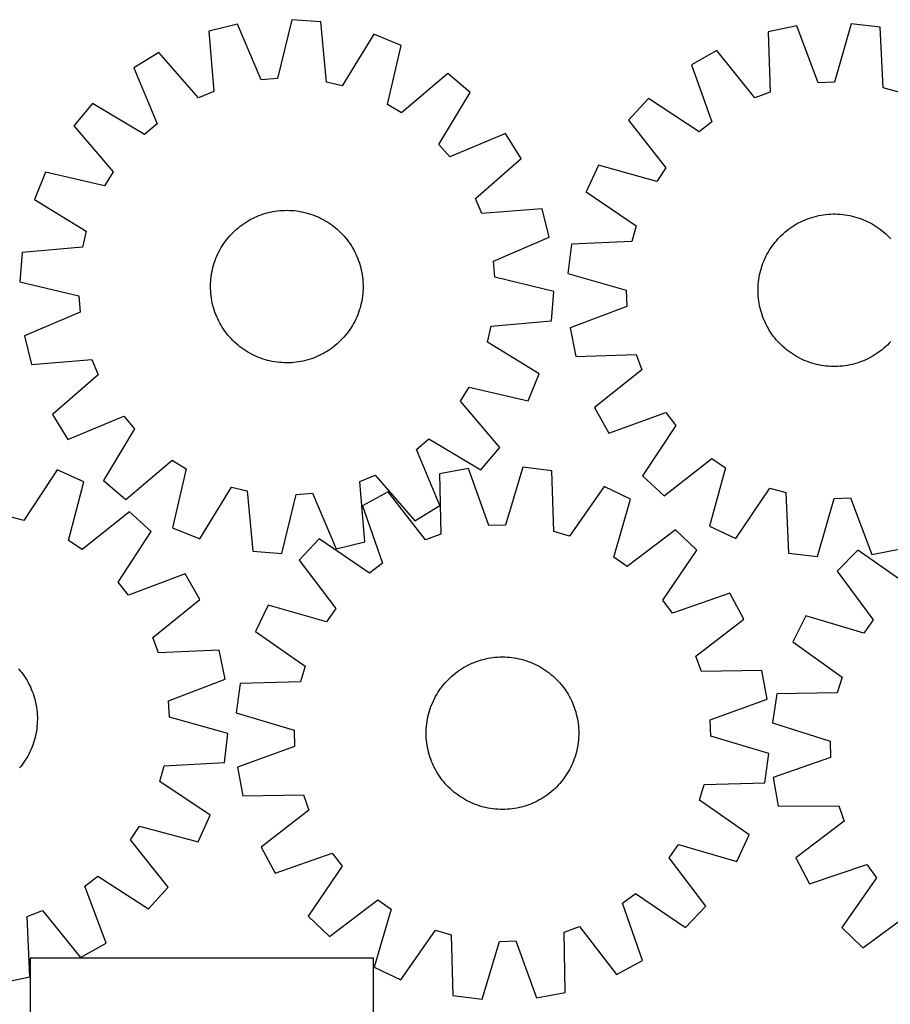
# Model space of a CAD drawing. Header units: millimetres. Extents: x 7 to 1493, y 7 to 2993.
# Tile 11 of 16: x 357 to 814, y 2477 to 2993. Entities that reach past the tile are written whole.
import ezdxf

# ---------------------------------------------------------------- set-up
doc = ezdxf.new("R2010")
doc.units = ezdxf.units.MM
doc.layers.add('CUT', color=7, linetype='CONTINUOUS', true_color=0x000000)

msp = doc.modelspace()

# ---------------------------------------------------------------- linework, layer by layer
at = {"layer": 'CUT'}
for p, q in [((471.572188, 2991.095754), (456.630442, 2987.424954)), ((484.044136, 2961.88231), (471.572188, 2991.095754)), ((500.010832, 2993.485178), (492.588374, 2962.6002)), ((515.355617, 2992.359063), (500.010832, 2993.485178)), ((518.189693, 2960.721383), (515.355617, 2992.359063)), ((793.3722, 2991.3063), (784.573967, 2960.784736)), ((808.651153, 2989.494079), (793.3722, 2991.3063)), ((456.630442, 2987.424954), (459.115248, 2955.757929)), ((543.140747, 2985.843516), (526.537587, 2958.763822)), ((557.386516, 2980.030717), (543.140747, 2985.843516)), ((764.855078, 2990.192933), (749.763924, 2987.195002)), ((749.763924, 2987.195002), (750.827989, 2955.448466)), ((776.006151, 2960.450231), (764.855078, 2990.192933)), ((810.065453, 2957.761217), (808.651153, 2989.494079)), ((550.305302, 2949.065718), (557.386516, 2980.030717)), ((430.322057, 2976.364452), (417.245952, 2968.256061)), ((451.211035, 2952.43486), (430.322057, 2976.364452)), ((722.986578, 2977.323852), (709.560449, 2969.809226)), ((742.782879, 2952.482732), (722.986578, 2977.323852)), ((709.560449, 2969.809226), (720.382654, 2939.945291)), ((417.245952, 2968.256061), (429.394791, 2938.906777)), ((581.79833, 2965.247987), (557.639701, 2944.624326)), ((593.550608, 2955.317502), (581.79833, 2965.247987)), ((492.588374, 2962.6002), (484.044136, 2961.88231)), ((526.537587, 2958.763822), (518.189693, 2960.721383)), ((784.573967, 2960.784736), (776.006151, 2960.450231)), ((459.115248, 2955.757929), (451.211035, 2952.43486)), ((577.247262, 2928.056253), (593.550608, 2955.317502)), ((750.827989, 2955.448466), (742.782879, 2952.482732)), ((818.317298, 2955.43175), (810.065453, 2957.761217)), ((395.643074, 2949.60716), (385.712589, 2937.854883)), ((422.904323, 2933.303815), (395.643074, 2949.60716)), ((557.639701, 2944.624326), (550.305302, 2949.065718)), ((687.144033, 2952.14655), (676.697172, 2940.850814)), ((713.647762, 2934.638635), (687.144033, 2952.14655)), ((429.394791, 2938.906777), (422.904323, 2933.303815)), ((676.697172, 2940.850814), (696.218165, 2915.792769)), ((720.382654, 2939.945291), (713.647762, 2934.638635)), ((385.712589, 2937.854883), (406.33625, 2913.696253)), ((612.199508, 2933.714624), (582.850225, 2921.565785)), ((620.3079, 2920.638519), (612.199508, 2933.714624)), ((582.850225, 2921.565785), (577.247262, 2928.056253)), ((596.378308, 2899.749541), (620.3079, 2920.638519)), ((370.929859, 2913.443068), (365.11706, 2899.1973)), ((401.894858, 2906.361855), (370.929859, 2913.443068)), ((406.33625, 2913.696253), (401.894858, 2906.361855)), ((660.835961, 2917.125558), (654.390981, 2903.154417)), ((691.452749, 2908.664643), (660.835961, 2917.125558)), ((696.218165, 2915.792769), (691.452749, 2908.664643)), ((654.390981, 2903.154417), (680.699909, 2885.355118)), ((365.11706, 2899.1973), (392.196754, 2882.594139)), ((599.701376, 2891.845328), (596.378308, 2899.749541)), ((486.391136, 2891.948869), (487.604033, 2892.277331)), ((487.604033, 2892.277331), (488.826648, 2892.567534)), ((488.826648, 2892.567534), (490.057776, 2892.81919)), ((490.057776, 2892.81919), (491.296202, 2893.032051)), ((491.296202, 2893.032051), (492.540702, 2893.205907)), ((492.540702, 2893.205907), (493.790049, 2893.340587)), ((493.790049, 2893.340587), (495.04301, 2893.435957)), ((495.04301, 2893.435957), (496.298348, 2893.491924)), ((496.298348, 2893.491924), (497.554825, 2893.508432)), ((497.554825, 2893.508432), (498.811201, 2893.485465)), ((498.811201, 2893.485465), (500.066235, 2893.423046)), ((500.066235, 2893.423046), (501.318689, 2893.321236)), ((501.318689, 2893.321236), (502.567327, 2893.180135)), ((502.567327, 2893.180135), (503.810917, 2892.999884)), ((503.810917, 2892.999884), (505.048232, 2892.780659)), ((505.048232, 2892.780659), (506.27805, 2892.522678)), ((506.27805, 2892.522678), (507.499158, 2892.226194)), ((507.499158, 2892.226194), (508.71035, 2891.891501)), ((631.368401, 2894.330134), (599.701376, 2891.845328)), ((635.039201, 2879.388388), (631.368401, 2894.330134)), ((475.053786, 2886.649468), (476.105819, 2887.33666)), ((476.105819, 2887.33666), (477.178918, 2887.990468)), ((477.178918, 2887.990468), (478.272025, 2888.610247)), ((478.272025, 2888.610247), (479.384059, 2889.195384)), ((479.384059, 2889.195384), (480.513925, 2889.745303)), ((480.513925, 2889.745303), (481.660506, 2890.25946)), ((481.660506, 2890.25946), (482.822672, 2890.737349)), ((482.822672, 2890.737349), (483.999275, 2891.178498)), ((483.999275, 2891.178498), (485.189154, 2891.58247)), ((485.189154, 2891.58247), (486.391136, 2891.948869)), ((508.71035, 2891.891501), (509.910432, 2891.518928)), ((509.910432, 2891.518928), (511.098219, 2891.108844)), ((511.098219, 2891.108844), (512.272539, 2890.661653)), ((512.272539, 2890.661653), (513.432233, 2890.177796)), ((513.432233, 2890.177796), (514.576156, 2889.657751)), ((514.576156, 2889.657751), (515.703179, 2889.102031)), ((515.703179, 2889.102031), (516.812191, 2888.511185)), ((516.812191, 2888.511185), (517.902097, 2887.885795)), ((517.902097, 2887.885795), (518.971821, 2887.226479)), ((518.971821, 2887.226479), (520.020308, 2886.533888)), ((764.737179, 2886.334908), (765.838483, 2886.94)), ((765.838483, 2886.94), (766.95825, 2887.5102)), ((766.95825, 2887.5102), (768.095375, 2888.044947)), ((768.095375, 2888.044947), (769.248736, 2888.543711)), ((769.248736, 2888.543711), (770.417194, 2889.006002)), ((770.417194, 2889.006002), (771.599597, 2889.431362)), ((771.599597, 2889.431362), (772.794776, 2889.819372)), ((772.794776, 2889.819372), (774.001554, 2890.169649)), ((774.001554, 2890.169649), (775.218739, 2890.481848)), ((775.218739, 2890.481848), (776.44513, 2890.75566)), ((776.44513, 2890.75566), (777.679516, 2890.990815)), ((777.679516, 2890.990815), (778.920679, 2891.187081)), ((778.920679, 2891.187081), (780.167395, 2891.344264)), ((780.167395, 2891.344264), (781.418433, 2891.462209)), ((781.418433, 2891.462209), (782.672558, 2891.5408)), ((782.672558, 2891.5408), (783.928533, 2891.579959)), ((783.928533, 2891.579959), (785.185118, 2891.579648)), ((785.185118, 2891.579648), (786.441074, 2891.539867)), ((786.441074, 2891.539867), (787.69516, 2891.460654)), ((787.69516, 2891.460654), (788.94614, 2891.342089)), ((788.94614, 2891.342089), (790.192777, 2891.184289)), ((790.192777, 2891.184289), (791.433843, 2890.987408)), ((791.433843, 2890.987408), (792.668113, 2890.751642)), ((792.668113, 2890.751642), (793.894368, 2890.477222)), ((793.894368, 2890.477222), (795.111398, 2890.164421)), ((795.111398, 2890.164421), (796.318002, 2889.813546)), ((796.318002, 2889.813546), (797.512989, 2889.424943)), ((797.512989, 2889.424943), (798.695181, 2888.998997)), ((798.695181, 2888.998997), (799.86341, 2888.536128)), ((799.86341, 2888.536128), (801.016523, 2888.036792)), ((801.016523, 2888.036792), (802.153383, 2887.501483)), ((802.153383, 2887.501483), (803.272867, 2886.930728)), ((803.272867, 2886.930728), (804.373872, 2886.32509)), ((392.196754, 2882.594139), (390.239193, 2874.246246)), ((468.363744, 2880.965306), (469.240534, 2881.865442)), ((469.240534, 2881.865442), (470.145166, 2882.737594)), ((470.145166, 2882.737594), (471.076746, 2883.5809)), ((471.076746, 2883.5809), (472.034356, 2884.394528)), ((472.034356, 2884.394528), (473.017049, 2885.177676)), ((473.017049, 2885.177676), (474.023857, 2885.92957)), ((474.023857, 2885.92957), (475.053786, 2886.649468)), ((520.020308, 2886.533888), (521.046522, 2885.808705)), ((521.046522, 2885.808705), (522.049452, 2885.051645)), ((522.049452, 2885.051645), (523.028106, 2884.263456)), ((523.028106, 2884.263456), (523.981521, 2883.444916)), ((523.981521, 2883.444916), (524.908753, 2882.596832)), ((524.908753, 2882.596832), (525.80889, 2881.720042)), ((680.699909, 2885.355118), (678.370442, 2877.103273)), ((757.633748, 2881.17665), (758.576532, 2882.007412)), ((758.576532, 2882.007412), (759.544946, 2882.808149)), ((759.544946, 2882.808149), (760.538034, 2883.578074)), ((760.538034, 2883.578074), (761.554816, 2884.316424)), ((761.554816, 2884.316424), (762.594288, 2885.022472)), ((762.594288, 2885.022472), (763.655425, 2885.695522)), ((763.655425, 2885.695522), (764.737179, 2886.334908)), ((804.373872, 2886.32509), (805.455309, 2885.685168)), ((805.455309, 2885.685168), (806.516112, 2885.011593)), ((806.516112, 2885.011593), (807.555235, 2884.30503)), ((807.555235, 2884.30503), (808.571651, 2883.566176)), ((808.571651, 2883.566176), (809.564357, 2882.79576)), ((809.564357, 2882.79576), (810.532374, 2881.994543)), ((810.532374, 2881.994543), (811.474747, 2881.163314)), ((464.426688, 2876.07686), (465.151871, 2877.103075)), ((465.151871, 2877.103075), (465.908931, 2878.106004)), ((465.908931, 2878.106004), (466.69712, 2879.084659)), ((466.69712, 2879.084659), (467.51566, 2880.038073)), ((467.51566, 2880.038073), (468.363744, 2880.965306)), ((525.80889, 2881.720042), (526.681041, 2880.81541)), ((526.681041, 2880.81541), (527.524347, 2879.88383)), ((527.524347, 2879.88383), (528.337975, 2878.92622)), ((528.337975, 2878.92622), (529.121123, 2877.943527)), ((529.121123, 2877.943527), (529.873017, 2876.936719)), ((529.873017, 2876.936719), (530.592915, 2875.90679)), ((605.825758, 2866.91644), (635.039201, 2879.388388)), ((678.370442, 2877.103273), (646.63758, 2875.688973)), ((752.565483, 2875.609471), (753.335899, 2876.602177)), ((753.335899, 2876.602177), (754.137116, 2877.570194)), ((754.137116, 2877.570194), (754.968344, 2878.512567)), ((754.968344, 2878.512567), (755.828763, 2879.428365)), ((755.828763, 2879.428365), (756.717523, 2880.316685)), ((756.717523, 2880.316685), (757.633748, 2881.17665)), ((811.474747, 2881.163314), (812.390545, 2880.302896)), ((812.390545, 2880.302896), (813.278865, 2879.414136)), ((813.278865, 2879.414136), (814.13883, 2878.497911)), ((390.239193, 2874.246246), (358.601513, 2871.412169)), ((461.302825, 2870.632708), (461.858545, 2871.759732)), ((461.858545, 2871.759732), (462.449391, 2872.868744)), ((462.449391, 2872.868744), (463.074781, 2873.95865)), ((463.074781, 2873.95865), (463.734097, 2875.028374)), ((463.734097, 2875.028374), (464.426688, 2876.07686)), ((530.592915, 2875.90679), (531.280107, 2874.854757)), ((531.280107, 2874.854757), (531.933915, 2873.781658)), ((531.933915, 2873.781658), (532.553694, 2872.688551)), ((532.553694, 2872.688551), (533.138831, 2871.576517)), ((533.138831, 2871.576517), (533.68875, 2870.446651)), ((646.63758, 2875.688973), (644.825359, 2860.41002)), ((749.806569, 2871.411692), (750.446491, 2872.493129)), ((750.446491, 2872.493129), (751.120065, 2873.553932)), ((751.120065, 2873.553932), (751.826629, 2874.593055)), ((751.826629, 2874.593055), (752.565483, 2875.609471)), ((358.601513, 2871.412169), (357.475398, 2856.067385)), ((459.441648, 2865.966985), (459.851732, 2867.154772)), ((459.851732, 2867.154772), (460.298923, 2868.329091)), ((460.298923, 2868.329091), (460.78278, 2869.488785)), ((460.78278, 2869.488785), (461.302825, 2870.632708)), ((533.68875, 2870.446651), (534.202908, 2869.30007)), ((534.202908, 2869.30007), (534.680796, 2868.137904)), ((534.680796, 2868.137904), (535.121945, 2866.961301)), ((535.121945, 2866.961301), (535.525918, 2865.771422)), ((606.543648, 2858.372202), (605.825758, 2866.91644)), ((747.132661, 2865.733001), (747.595531, 2866.90123)), ((747.595531, 2866.90123), (748.094867, 2868.054343)), ((748.094867, 2868.054343), (748.630176, 2869.191203)), ((748.630176, 2869.191203), (749.200931, 2870.310687)), ((749.200931, 2870.310687), (749.806569, 2871.411692)), ((457.960692, 2859.86747), (458.179917, 2861.104785)), ((458.179917, 2861.104785), (458.437898, 2862.334603)), ((458.437898, 2862.334603), (458.734382, 2863.55571)), ((458.734382, 2863.55571), (459.069075, 2864.766903)), ((459.069075, 2864.766903), (459.441648, 2865.966985)), ((535.525918, 2865.771422), (535.892316, 2864.56944)), ((535.892316, 2864.56944), (536.220779, 2863.356543)), ((536.220779, 2863.356543), (536.510981, 2862.133927)), ((536.510981, 2862.133927), (536.762637, 2860.9028)), ((745.654437, 2860.932188), (745.967238, 2862.149218)), ((745.967238, 2862.149218), (746.318113, 2863.355822)), ((746.318113, 2863.355822), (746.706715, 2864.550809)), ((746.706715, 2864.550809), (747.132661, 2865.733001)), ((357.475398, 2856.067385), (388.360376, 2848.644927)), ((457.475111, 2854.867753), (457.53753, 2856.122788)), ((457.53753, 2856.122788), (457.63934, 2857.375242)), ((457.63934, 2857.375242), (457.780441, 2858.62388)), ((457.780441, 2858.62388), (457.960692, 2859.86747)), ((536.762637, 2860.9028), (536.975498, 2859.664374)), ((536.975498, 2859.664374), (537.149355, 2858.419874)), ((537.149355, 2858.419874), (537.284034, 2857.170527)), ((537.284034, 2857.170527), (537.379405, 2855.917566)), ((637.428626, 2850.949744), (606.543648, 2858.372202)), ((644.825359, 2860.41002), (675.346923, 2851.611787)), ((744.671005, 2854.73298), (744.78957, 2855.98396)), ((744.78957, 2855.98396), (744.94737, 2857.230597)), ((744.94737, 2857.230597), (745.144251, 2858.471663)), ((745.144251, 2858.471663), (745.380017, 2859.705933)), ((745.380017, 2859.705933), (745.654437, 2860.932188)), ((457.452144, 2853.611378), (457.475111, 2854.867753)), ((457.468652, 2852.354901), (457.452144, 2853.611378)), ((457.524619, 2851.099563), (457.468652, 2852.354901)), ((457.619989, 2849.846602), (457.524619, 2851.099563)), ((537.366493, 2850.894341), (537.264683, 2849.641887)), ((537.428913, 2852.149375), (537.366493, 2850.894341)), ((537.379405, 2855.917566), (537.435371, 2854.662228)), ((537.45188, 2853.405751), (537.428913, 2852.149375)), ((537.435371, 2854.662228), (537.45188, 2853.405751)), ((636.30251, 2835.604959), (637.428626, 2850.949744)), ((675.346923, 2851.611787), (675.681428, 2843.043971)), ((744.5517, 2850.966353), (744.552011, 2852.222939)), ((744.590859, 2849.710378), (744.5517, 2850.966353)), ((744.552011, 2852.222939), (744.591792, 2853.478894)), ((744.591792, 2853.478894), (744.671005, 2854.73298)), ((388.360376, 2848.644927), (389.078265, 2840.100688)), ((457.754669, 2848.597254), (457.619989, 2849.846602)), ((457.928525, 2847.352754), (457.754669, 2848.597254)), ((458.141386, 2846.114329), (457.928525, 2847.352754)), ((458.393042, 2844.883201), (458.141386, 2846.114329)), ((536.724107, 2845.912344), (536.466125, 2844.682526)), ((536.943331, 2847.149658), (536.724107, 2845.912344)), ((537.123583, 2848.393249), (536.943331, 2847.149658)), ((537.264683, 2849.641887), (537.123583, 2848.393249)), ((744.66945, 2848.456253), (744.590859, 2849.710378)), ((744.787395, 2847.205215), (744.66945, 2848.456253)), ((744.944578, 2845.958499), (744.787395, 2847.205215)), ((745.140844, 2844.717336), (744.944578, 2845.958499)), ((458.683244, 2843.660585), (458.393042, 2844.883201)), ((459.011707, 2842.447688), (458.683244, 2843.660585)), ((459.378105, 2841.245707), (459.011707, 2842.447688)), ((459.782078, 2840.055828), (459.378105, 2841.245707)), ((535.462375, 2841.050144), (535.052291, 2839.862357)), ((535.834948, 2842.250226), (535.462375, 2841.050144)), ((536.169641, 2843.461418), (535.834948, 2842.250226)), ((536.466125, 2844.682526), (536.169641, 2843.461418)), ((675.681428, 2843.043971), (645.938726, 2831.892898)), ((745.375999, 2843.48295), (745.140844, 2844.717336)), ((745.649811, 2842.256559), (745.375999, 2843.48295)), ((745.96201, 2841.039374), (745.649811, 2842.256559)), ((746.312287, 2839.832596), (745.96201, 2841.039374)), ((389.078265, 2840.100688), (359.864822, 2827.628741)), ((460.223227, 2838.879225), (459.782078, 2840.055828)), ((460.701116, 2837.717059), (460.223227, 2838.879225)), ((461.215273, 2836.570477), (460.701116, 2837.717059)), ((461.765192, 2835.440612), (461.215273, 2836.570477)), ((462.350329, 2834.328577), (461.765192, 2835.440612)), ((533.601198, 2836.38442), (533.045478, 2835.257397)), ((534.121243, 2837.528343), (533.601198, 2836.38442)), ((534.6051, 2838.688037), (534.121243, 2837.528343)), ((535.052291, 2839.862357), (534.6051, 2838.688037)), ((604.664831, 2832.770883), (636.30251, 2835.604959)), ((746.700297, 2838.637417), (746.312287, 2839.832596)), ((747.125657, 2837.455014), (746.700297, 2838.637417)), ((747.587948, 2836.286556), (747.125657, 2837.455014)), ((748.086712, 2835.133195), (747.587948, 2836.286556)), ((462.970108, 2833.235471), (462.350329, 2834.328577)), ((463.623916, 2832.162372), (462.970108, 2833.235471)), ((464.311108, 2831.110339), (463.623916, 2832.162372)), ((465.031006, 2830.08041), (464.311108, 2831.110339)), ((530.477335, 2830.940268), (529.752152, 2829.914054)), ((531.169927, 2831.988755), (530.477335, 2830.940268)), ((531.829243, 2833.058479), (531.169927, 2831.988755)), ((532.454632, 2834.148385), (531.829243, 2833.058479)), ((533.045478, 2835.257397), (532.454632, 2834.148385)), ((602.70727, 2824.422989), (604.664831, 2832.770883)), ((645.938726, 2831.892898), (648.936657, 2816.801744)), ((748.621459, 2833.996071), (748.086712, 2835.133195)), ((749.191659, 2832.876303), (748.621459, 2833.996071)), ((749.796751, 2831.774999), (749.191659, 2832.876303)), ((750.436137, 2830.693245), (749.796751, 2831.774999)), ((751.109186, 2829.632108), (750.436137, 2830.693245)), ((359.864822, 2827.628741), (363.535622, 2812.686995)), ((465.7829, 2829.073602), (465.031006, 2830.08041)), ((466.566048, 2828.090908), (465.7829, 2829.073602)), ((467.379676, 2827.133299), (466.566048, 2828.090908)), ((468.222982, 2826.201718), (467.379676, 2827.133299)), ((469.095134, 2825.297087), (468.222982, 2826.201718)), ((469.99527, 2824.420296), (469.095134, 2825.297087)), ((525.663489, 2825.151686), (524.758857, 2824.279535)), ((526.54028, 2826.051823), (525.663489, 2825.151686)), ((527.388363, 2826.979055), (526.54028, 2826.051823)), ((528.206904, 2827.93247), (527.388363, 2826.979055)), ((528.995092, 2828.911124), (528.206904, 2827.93247)), ((529.752152, 2829.914054), (528.995092, 2828.911124)), ((751.815235, 2828.592636), (751.109186, 2829.632108)), ((752.553585, 2827.575854), (751.815235, 2828.592636)), ((753.323509, 2826.582766), (752.553585, 2827.575854)), ((754.124247, 2825.614352), (753.323509, 2826.582766)), ((754.955009, 2824.671568), (754.124247, 2825.614352)), ((470.922503, 2823.572213), (469.99527, 2824.420296)), ((471.875917, 2822.753672), (470.922503, 2823.572213)), ((472.854572, 2821.965483), (471.875917, 2822.753672)), ((473.857501, 2821.208424), (472.854572, 2821.965483)), ((474.883716, 2820.48324), (473.857501, 2821.208424)), ((475.932202, 2819.790649), (474.883716, 2820.48324)), ((477.001926, 2819.131333), (475.932202, 2819.790649)), ((519.850237, 2820.367661), (518.798204, 2819.680468)), ((520.880166, 2821.087559), (519.850237, 2820.367661)), ((521.886974, 2821.839453), (520.880166, 2821.087559)), ((522.869668, 2822.6226), (521.886974, 2821.839453)), ((523.827277, 2823.436229), (522.869668, 2822.6226)), ((524.758857, 2824.279535), (523.827277, 2823.436229)), ((629.786963, 2807.819829), (602.70727, 2824.422989)), ((755.814974, 2823.755343), (754.955009, 2824.671568)), ((756.703293, 2822.866583), (755.814974, 2823.755343)), ((757.619092, 2822.006165), (756.703293, 2822.866583)), ((758.561464, 2821.174936), (757.619092, 2822.006165)), ((759.529482, 2820.373719), (758.561464, 2821.174936)), ((760.522188, 2819.603303), (759.529482, 2820.373719)), ((809.548893, 2820.361329), (808.555805, 2819.591405)), ((810.517307, 2821.162067), (809.548893, 2820.361329)), ((811.460091, 2821.992829), (810.517307, 2821.162067)), ((812.376316, 2822.852794), (811.460091, 2821.992829)), ((813.265076, 2823.741114), (812.376316, 2822.852794)), ((814.125494, 2824.656912), (813.265076, 2823.741114)), ((363.535622, 2812.686995), (395.202647, 2815.171801)), ((395.202647, 2815.171801), (398.525716, 2807.267587)), ((478.091832, 2818.505944), (477.001926, 2819.131333)), ((479.200844, 2817.915097), (478.091832, 2818.505944)), ((480.327868, 2817.359378), (479.200844, 2817.915097)), ((481.471791, 2816.839333), (480.327868, 2817.359378)), ((482.631484, 2816.355476), (481.471791, 2816.839333)), ((483.805804, 2815.908285), (482.631484, 2816.355476)), ((484.993591, 2815.4982), (483.805804, 2815.908285)), ((486.193673, 2815.125628), (484.993591, 2815.4982)), ((487.404865, 2814.790935), (486.193673, 2815.125628)), ((488.625973, 2814.494451), (487.404865, 2814.790935)), ((507.299991, 2814.739797), (506.077375, 2814.449595)), ((508.512888, 2815.06826), (507.299991, 2814.739797)), ((509.714869, 2815.434658), (508.512888, 2815.06826)), ((510.904748, 2815.838631), (509.714869, 2815.434658)), ((512.081351, 2816.279779), (510.904748, 2815.838631)), ((513.243517, 2816.757668), (512.081351, 2816.279779)), ((514.390098, 2817.271826), (513.243517, 2816.757668)), ((515.519964, 2817.821745), (514.390098, 2817.271826)), ((516.631999, 2818.406882), (515.519964, 2817.821745)), ((517.725105, 2819.02666), (516.631999, 2818.406882)), ((518.798204, 2819.680468), (517.725105, 2819.02666)), ((648.936657, 2816.801744), (680.683193, 2817.865809)), ((680.683193, 2817.865809), (683.648927, 2809.820699)), ((761.538604, 2818.864449), (760.522188, 2819.603303)), ((762.577727, 2818.157886), (761.538604, 2818.864449)), ((763.63853, 2817.484311), (762.577727, 2818.157886)), ((764.719967, 2816.844389), (763.63853, 2817.484311)), ((765.820971, 2816.238751), (764.719967, 2816.844389)), ((766.940456, 2815.667996), (765.820971, 2816.238751)), ((768.077316, 2815.132687), (766.940456, 2815.667996)), ((769.230429, 2814.633351), (768.077316, 2815.132687)), ((770.398658, 2814.170481), (769.230429, 2814.633351)), ((799.845103, 2814.625768), (798.676645, 2814.163477)), ((800.998463, 2815.124532), (799.845103, 2814.625768)), ((802.135588, 2815.659279), (800.998463, 2815.124532)), ((803.255355, 2816.229479), (802.135588, 2815.659279)), ((804.356659, 2816.834571), (803.255355, 2816.229479)), ((805.438414, 2817.473957), (804.356659, 2816.834571)), ((806.499551, 2818.147007), (805.438414, 2817.473957)), ((807.539023, 2818.853055), (806.499551, 2818.147007)), ((808.555805, 2819.591405), (807.539023, 2818.853055)), ((489.855791, 2814.236469), (488.625973, 2814.494451)), ((491.093106, 2814.017245), (489.855791, 2814.236469)), ((492.336696, 2813.836993), (491.093106, 2814.017245)), ((493.585334, 2813.695893), (492.336696, 2813.836993)), ((494.837788, 2813.594083), (493.585334, 2813.695893)), ((496.092822, 2813.531663), (494.837788, 2813.594083)), ((497.349198, 2813.508696), (496.092822, 2813.531663)), ((498.605675, 2813.525204), (497.349198, 2813.508696)), ((499.861013, 2813.581171), (498.605675, 2813.525204)), ((501.113974, 2813.676542), (499.861013, 2813.581171)), ((502.363321, 2813.811221), (501.113974, 2813.676542)), ((503.607822, 2813.985078), (502.363321, 2813.811221)), ((504.846247, 2814.197939), (503.607822, 2813.985078)), ((506.077375, 2814.449595), (504.846247, 2814.197939)), ((683.648927, 2809.820699), (658.807807, 2790.024398)), ((771.58085, 2813.744536), (770.398658, 2814.170481)), ((772.775837, 2813.355933), (771.58085, 2813.744536)), ((773.982441, 2813.005058), (772.775837, 2813.355933)), ((775.199471, 2812.692257), (773.982441, 2813.005058)), ((776.425726, 2812.417837), (775.199471, 2812.692257)), ((777.659996, 2812.182071), (776.425726, 2812.417837)), ((778.901062, 2811.98519), (777.659996, 2812.182071)), ((780.147699, 2811.82739), (778.901062, 2811.98519)), ((781.398679, 2811.708825), (780.147699, 2811.82739)), ((782.652765, 2811.629612), (781.398679, 2811.708825)), ((783.90872, 2811.589831), (782.652765, 2811.629612)), ((785.165306, 2811.58952), (783.90872, 2811.589831)), ((786.421281, 2811.628679), (785.165306, 2811.58952)), ((787.675406, 2811.70727), (786.421281, 2811.628679)), ((788.926444, 2811.825215), (787.675406, 2811.70727)), ((790.17316, 2811.982398), (788.926444, 2811.825215)), ((791.414323, 2812.178664), (790.17316, 2811.982398)), ((792.648709, 2812.413819), (791.414323, 2812.178664)), ((793.8751, 2812.687631), (792.648709, 2812.413819)), ((795.092285, 2812.99983), (793.8751, 2812.687631)), ((796.299062, 2813.350107), (795.092285, 2812.99983)), ((797.494242, 2813.738117), (796.299062, 2813.350107)), ((798.676645, 2814.163477), (797.494242, 2813.738117)), ((398.525716, 2807.267587), (374.596124, 2786.37861)), ((623.974165, 2793.57406), (629.786963, 2807.819829)), ((588.567774, 2793.320875), (593.009166, 2800.655274)), ((593.009166, 2800.655274), (623.974165, 2793.57406)), ((609.191434, 2769.162246), (588.567774, 2793.320875)), ((658.807807, 2790.024398), (666.322433, 2776.598269)), ((374.596124, 2786.37861), (382.704515, 2773.302504)), ((382.704515, 2773.302504), (412.053799, 2785.451344)), ((412.053799, 2785.451344), (417.656761, 2778.960875)), ((666.322433, 2776.598269), (696.186368, 2787.420474)), ((696.186368, 2787.420474), (701.493024, 2780.685582)), ((417.656761, 2778.960875), (401.353416, 2751.699626)), ((701.493024, 2780.685582), (683.985109, 2754.181853)), ((565.509232, 2768.110351), (571.999701, 2773.713313)), ((571.999701, 2773.713313), (599.260949, 2757.409968)), ((599.260949, 2757.409968), (609.191434, 2769.162246)), ((577.658072, 2738.761068), (565.509232, 2768.110351)), ((695.280845, 2743.734993), (720.33889, 2763.255985)), ((720.33889, 2763.255985), (727.467016, 2758.490569)), ((413.105693, 2741.769142), (437.264322, 2762.392802)), ((437.264322, 2762.392802), (444.598721, 2757.95141)), ((444.598721, 2757.95141), (437.517508, 2726.986411)), ((592.714015, 2758.11244), (577.583522, 2755.31982)), ((603.459962, 2728.22098), (592.714015, 2758.11244)), ((621.243632, 2758.838259), (612.031532, 2728.439049)), ((636.496553, 2756.818619), (621.243632, 2758.838259)), ((727.467016, 2758.490569), (719.006101, 2727.873781)), ((377.055208, 2757.348628), (359.492728, 2730.881025)), ((391.083624, 2751.029287), (377.055208, 2757.348628)), ((535.788775, 2751.2592), (543.692989, 2754.582268)), ((543.692989, 2754.582268), (564.581966, 2730.652676)), ((577.583522, 2755.31982), (578.216168, 2723.561758)), ((637.479586, 2725.069471), (636.496553, 2756.818619)), ((683.985109, 2754.181853), (695.280845, 2743.734993)), ((382.897812, 2720.337803), (391.083624, 2751.029287)), ((401.353416, 2751.699626), (413.105693, 2741.769142)), ((451.763276, 2721.173613), (468.366436, 2748.253306)), ((468.366436, 2748.253306), (476.71433, 2746.295745)), ((538.273581, 2719.592174), (535.788775, 2751.2592)), ((663.854121, 2748.692777), (645.699021, 2722.628105)), ((677.736408, 2742.058573), (663.854121, 2748.692777)), ((732.977242, 2721.428801), (750.776541, 2747.737729)), ((750.776541, 2747.737729), (759.028386, 2745.408262)), ((476.71433, 2746.295745), (479.548406, 2714.658066)), ((494.893191, 2713.53195), (502.315649, 2744.416928)), ((502.315649, 2744.416928), (510.859887, 2745.134818)), ((510.859887, 2745.134818), (523.331835, 2715.921375)), ((550.674535, 2745.81339), (537.147548, 2738.481871)), ((570.131507, 2720.705602), (550.674535, 2745.81339)), ((759.028386, 2745.408262), (760.442686, 2713.6754)), ((775.721639, 2711.863179), (784.519872, 2742.384743)), ((784.519872, 2742.384743), (793.087688, 2742.719248)), ((793.087688, 2742.719248), (804.238761, 2712.976546)), ((537.147548, 2738.481871), (547.56301, 2708.473657)), ((564.581966, 2730.652676), (577.658072, 2738.761068)), ((668.860302, 2711.559565), (677.736408, 2742.058573)), ((359.492728, 2730.881025), (351.220309, 2733.136345)), ((414.950267, 2735.38163), (390.068417, 2715.636548)), ((426.339301, 2725.036561), (414.950267, 2735.38163)), ((437.517508, 2726.986411), (451.763276, 2721.173613)), ((612.031532, 2728.439049), (603.459962, 2728.22098)), ((719.006101, 2727.873781), (732.977242, 2721.428801)), ((409.06994, 2698.376779), (426.339301, 2725.036561)), ((578.216168, 2723.561758), (570.131507, 2720.705602)), ((645.699021, 2722.628105), (637.479586, 2725.069471)), ((701.243977, 2725.876485), (675.923025, 2706.697744)), ((712.396735, 2715.27712), (701.243977, 2725.876485)), ((390.068417, 2715.636548), (382.897812, 2720.337803)), ((514.493229, 2721.125383), (503.893864, 2709.972626)), ((540.756642, 2703.258993), (514.493229, 2721.125383)), ((523.331835, 2715.921375), (538.273581, 2719.592174)), ((479.548406, 2714.658066), (494.893191, 2713.53195)), ((675.923025, 2706.697744), (668.860302, 2711.559565)), ((694.530345, 2689.013707), (712.396735, 2715.27712)), ((760.442686, 2713.6754), (775.721639, 2711.863179)), ((796.813726, 2715.214584), (786.077785, 2704.193236)), ((822.855067, 2697.026035), (796.813726, 2715.214584)), ((804.238761, 2712.976546), (819.329915, 2715.974477)), ((503.893864, 2709.972626), (523.072605, 2684.651673)), ((547.56301, 2708.473657), (540.756642, 2703.258993)), ((444.202435, 2702.779556), (414.436823, 2691.689782)), ((451.837247, 2689.421406), (444.202435, 2702.779556)), ((786.077785, 2704.193236), (804.943165, 2678.63796)), ((414.436823, 2691.689782), (409.06994, 2698.376779)), ((729.753222, 2692.622801), (699.745009, 2682.207338)), ((737.084741, 2679.095814), (729.753222, 2692.622801)), ((427.174784, 2669.402973), (451.837247, 2689.421406)), ((487.711775, 2686.465056), (481.077572, 2672.582769)), ((518.210784, 2677.58895), (487.711775, 2686.465056)), ((699.745009, 2682.207338), (694.530345, 2689.013707)), ((523.072605, 2684.651673), (518.210784, 2677.58895)), ((769.607356, 2680.886782), (762.802653, 2667.087269)), ((799.994713, 2671.63566), (769.607356, 2680.886782)), ((711.976954, 2659.638842), (737.084741, 2679.095814)), ((804.943165, 2678.63796), (799.994713, 2671.63566)), ((481.077572, 2672.582769), (507.142244, 2654.427669)), ((430.212597, 2661.384802), (427.174784, 2669.402973)), ((762.802653, 2667.087269), (788.641711, 2648.61248)), ((461.948305, 2662.733724), (430.212597, 2661.384802)), ((465.081547, 2647.670081), (461.948305, 2662.733724)), ((591.185069, 2654.265603), (592.294492, 2654.855676)), ((592.294492, 2654.855676), (593.421903, 2655.41061)), ((593.421903, 2655.41061), (594.566188, 2655.929858)), ((594.566188, 2655.929858), (595.726219, 2656.412906)), ((595.726219, 2656.412906), (596.90085, 2656.859279)), ((596.90085, 2656.859279), (598.088922, 2657.268535)), ((598.088922, 2657.268535), (599.289264, 2657.640272)), ((599.289264, 2657.640272), (600.500689, 2657.974121)), ((600.500689, 2657.974121), (601.722003, 2658.269753)), ((601.722003, 2658.269753), (602.952001, 2658.526878)), ((602.952001, 2658.526878), (604.189468, 2658.74524)), ((604.189468, 2658.74524), (605.433183, 2658.924625)), ((605.433183, 2658.924625), (606.681919, 2659.064855)), ((606.681919, 2659.064855), (607.934444, 2659.165792)), ((607.934444, 2659.165792), (609.189522, 2659.227337)), ((609.189522, 2659.227337), (610.445913, 2659.249428)), ((610.445913, 2659.249428), (611.702378, 2659.232045)), ((611.702378, 2659.232045), (612.957677, 2659.175203)), ((612.957677, 2659.175203), (614.210571, 2659.078959)), ((614.210571, 2659.078959), (615.459824, 2658.943409)), ((615.459824, 2658.943409), (616.704203, 2658.768686)), ((616.704203, 2658.768686), (617.94248, 2658.554961)), ((617.94248, 2658.554961), (619.173432, 2658.302448)), ((619.173432, 2658.302448), (620.395845, 2658.011393)), ((620.395845, 2658.011393), (621.608513, 2657.682085)), ((621.608513, 2657.682085), (622.810239, 2657.314849)), ((622.810239, 2657.314849), (623.999836, 2656.910047)), ((623.999836, 2656.910047), (625.176131, 2656.468079)), ((625.176131, 2656.468079), (626.337964, 2655.98938)), ((626.337964, 2655.98938), (627.484187, 2655.474424)), ((627.484187, 2655.474424), (628.613669, 2654.923718)), ((628.613669, 2654.923718), (629.725295, 2654.337806)), ((714.83311, 2651.554181), (711.976954, 2659.638842)), ((356.844037, 2652.977495), (357.653434, 2652.016306)), ((357.653434, 2652.016306), (358.432239, 2651.030167)), ((358.432239, 2651.030167), (359.179685, 2650.020052)), ((359.179685, 2650.020052), (359.895033, 2648.986958)), ((507.142244, 2654.427669), (504.700878, 2646.208235)), ((584.012211, 2649.204332), (584.966195, 2650.022207)), ((584.966195, 2650.022207), (585.945399, 2650.809714)), ((585.945399, 2650.809714), (586.948856, 2651.566074)), ((586.948856, 2651.566074), (587.975575, 2652.290542)), ((587.975575, 2652.290542), (589.024544, 2652.982403)), ((589.024544, 2652.982403), (590.094728, 2653.640973)), ((590.094728, 2653.640973), (591.185069, 2654.265603)), ((629.725295, 2654.337806), (630.817969, 2653.717265)), ((630.817969, 2653.717265), (631.890613, 2653.06271)), ((631.890613, 2653.06271), (632.942167, 2652.374785)), ((632.942167, 2652.374785), (633.971593, 2651.654169)), ((633.971593, 2651.654169), (634.977877, 2650.901573)), ((634.977877, 2650.901573), (635.960025, 2650.117741)), ((635.960025, 2650.117741), (636.917067, 2649.303446)), ((746.591172, 2652.186826), (714.83311, 2651.554181)), ((749.383792, 2637.056333), (746.591172, 2652.186826)), ((359.895033, 2648.986958), (360.577578, 2647.931904)), ((360.577578, 2647.931904), (361.226646, 2646.855931)), ((361.226646, 2646.855931), (361.841597, 2645.760102)), ((361.841597, 2645.760102), (362.421824, 2644.645497)), ((362.421824, 2644.645497), (362.966753, 2643.513217)), ((435.440115, 2636.25254), (465.081547, 2647.670081)), ((472.95173, 2645.225201), (470.93209, 2629.97228)), ((504.700878, 2646.208235), (472.95173, 2645.225201)), ((578.868776, 2643.706525), (579.652608, 2644.688673)), ((579.652608, 2644.688673), (580.466903, 2645.645715)), ((580.466903, 2645.645715), (581.310858, 2646.576708)), ((581.310858, 2646.576708), (582.18364, 2647.480731)), ((582.18364, 2647.480731), (583.084387, 2648.356894)), ((583.084387, 2648.356894), (584.012211, 2649.204332)), ((636.917067, 2649.303446), (637.848059, 2648.459491)), ((637.848059, 2648.459491), (638.752083, 2647.586709)), ((638.752083, 2647.586709), (639.628246, 2646.685962)), ((639.628246, 2646.685962), (640.475683, 2645.758138)), ((640.475683, 2645.758138), (641.293559, 2644.804154)), ((641.293559, 2644.804154), (642.081066, 2643.82495)), ((788.641711, 2648.61248), (786.099283, 2640.423742)), ((362.966753, 2643.513217), (363.475848, 2642.364379)), ((363.475848, 2642.364379), (363.948606, 2641.200116)), ((363.948606, 2641.200116), (364.38456, 2640.021579)), ((364.38456, 2640.021579), (364.783281, 2638.829929)), ((575.432543, 2638.453943), (576.053083, 2639.546618)), ((576.053083, 2639.546618), (576.707639, 2640.619261)), ((576.707639, 2640.619261), (577.395564, 2641.670815)), ((577.395564, 2641.670815), (578.11618, 2642.700242)), ((578.11618, 2642.700242), (578.868776, 2643.706525)), ((642.081066, 2643.82495), (642.837426, 2642.821493)), ((642.837426, 2642.821493), (643.561894, 2641.794774)), ((643.561894, 2641.794774), (644.253755, 2640.745805)), ((644.253755, 2640.745805), (644.912325, 2639.675621)), ((644.912325, 2639.675621), (645.536955, 2638.58528)), ((754.340434, 2639.831872), (752.133061, 2624.604986)), ((786.099283, 2640.423742), (754.340434, 2639.831872)), ((364.783281, 2638.829929), (365.144374, 2637.626343)), ((365.144374, 2637.626343), (365.467483, 2636.412009)), ((365.467483, 2636.412009), (365.75229, 2635.188125)), ((365.75229, 2635.188125), (365.998513, 2633.955899)), ((365.998513, 2633.955899), (366.205909, 2632.716547)), ((435.851496, 2627.688071), (435.440115, 2636.25254)), ((572.860301, 2632.728484), (573.30227, 2633.90478)), ((573.30227, 2633.90478), (573.780968, 2635.066612)), ((573.780968, 2635.066612), (574.295925, 2636.212835)), ((574.295925, 2636.212835), (574.846631, 2637.342317)), ((574.846631, 2637.342317), (575.432543, 2638.453943)), ((645.536955, 2638.58528), (646.127028, 2637.475856)), ((646.127028, 2637.475856), (646.681962, 2636.348446)), ((646.681962, 2636.348446), (647.20121, 2635.20416)), ((647.20121, 2635.20416), (647.684258, 2634.04413)), ((647.684258, 2634.04413), (648.130631, 2632.869499)), ((719.492332, 2626.310387), (749.383792, 2637.056333)), ((366.205909, 2632.716547), (366.374274, 2631.471292)), ((366.374274, 2631.471292), (366.503442, 2630.221363)), ((366.503442, 2630.221363), (366.593285, 2628.967994)), ((366.593285, 2628.967994), (366.643714, 2627.712421)), ((470.93209, 2629.97228), (501.3313, 2620.760181)), ((571.467901, 2627.90208), (571.758956, 2629.124493)), ((571.758956, 2629.124493), (572.088263, 2630.337161)), ((572.088263, 2630.337161), (572.455499, 2631.538887)), ((572.455499, 2631.538887), (572.860301, 2632.728484)), ((648.130631, 2632.869499), (648.539887, 2631.681426)), ((648.539887, 2631.681426), (648.911623, 2630.481085)), ((648.911623, 2630.481085), (649.245473, 2629.26966)), ((649.245473, 2629.26966), (649.541105, 2628.048346)), ((366.558216, 2623.944875), (366.450882, 2622.692882)), ((366.626171, 2625.199621), (366.558216, 2623.944875)), ((366.654679, 2626.455883), (366.626171, 2625.199621)), ((366.643714, 2627.712421), (366.654679, 2626.455883)), ((466.450788, 2619.164099), (435.851496, 2627.688071)), ((570.691389, 2622.93922), (570.82694, 2624.188473)), ((570.82694, 2624.188473), (571.001663, 2625.432851)), ((571.001663, 2625.432851), (571.215387, 2626.671128)), ((571.215387, 2626.671128), (571.467901, 2627.90208)), ((649.541105, 2628.048346), (649.79823, 2626.818348)), ((649.79823, 2626.818348), (650.016592, 2625.580881)), ((650.016592, 2625.580881), (650.195977, 2624.337166)), ((650.195977, 2624.337166), (650.336207, 2623.088429)), ((719.7104, 2617.738817), (719.492332, 2626.310387)), ((752.133061, 2624.604986), (782.416489, 2615.019126)), ((365.89386, 2618.965759), (365.630457, 2617.737091)), ((366.118541, 2620.202095), (365.89386, 2618.965759)), ((366.304276, 2621.444878), (366.118541, 2620.202095)), ((366.450882, 2622.692882), (366.304276, 2621.444878)), ((464.775757, 2603.869499), (466.450788, 2619.164099)), ((501.3313, 2620.760181), (501.549368, 2612.18861)), ((570.520921, 2619.174561), (570.538304, 2620.431026)), ((570.543012, 2617.91817), (570.520921, 2619.174561)), ((570.538304, 2620.431026), (570.595146, 2621.686325)), ((570.595146, 2621.686325), (570.691389, 2622.93922)), ((650.336207, 2623.088429), (650.437144, 2621.835905)), ((650.437144, 2621.835905), (650.498689, 2620.580827)), ((650.498689, 2620.580827), (650.52078, 2619.324436)), ((650.52078, 2619.324436), (650.503396, 2618.067971)), ((364.610695, 2614.109172), (364.195375, 2612.923206)), ((364.988557, 2615.307599), (364.610695, 2614.109172)), ((365.32859, 2616.517303), (364.988557, 2615.307599)), ((365.630457, 2617.737091), (365.32859, 2616.517303)), ((570.604557, 2616.663093), (570.543012, 2617.91817)), ((570.705494, 2615.410568), (570.604557, 2616.663093)), ((570.845724, 2614.161831), (570.705494, 2615.410568)), ((571.025109, 2612.918116), (570.845724, 2614.161831)), ((650.214761, 2614.310525), (650.040037, 2613.066146)), ((650.350311, 2615.559777), (650.214761, 2614.310525)), ((650.446555, 2616.812672), (650.350311, 2615.559777)), ((650.503396, 2618.067971), (650.446555, 2616.812672)), ((750.10961, 2608.526717), (719.7104, 2617.738817)), ((782.416489, 2615.019126), (782.528956, 2606.445519)), ((362.168269, 2608.327142), (361.572537, 2607.220747)), ((362.728955, 2609.451704), (362.168269, 2608.327142)), ((363.254041, 2610.593322), (362.728955, 2609.451704)), ((363.743008, 2611.75087), (363.254041, 2610.593322)), ((364.195375, 2612.923206), (363.743008, 2611.75087)), ((501.549368, 2612.18861), (471.657908, 2601.442664)), ((571.243471, 2611.680649), (571.025109, 2612.918116)), ((571.500595, 2610.450651), (571.243471, 2611.680649)), ((571.796228, 2609.229337), (571.500595, 2610.450651)), ((572.130077, 2608.017912), (571.796228, 2609.229337)), ((648.953437, 2608.161836), (648.586201, 2606.96011)), ((649.282745, 2609.374504), (648.953437, 2608.161836)), ((649.573799, 2610.596917), (649.282745, 2609.374504)), ((649.826313, 2611.827869), (649.573799, 2610.596917)), ((650.040037, 2613.066146), (649.826313, 2611.827869)), ((748.089971, 2593.273796), (750.10961, 2608.526717)), ((358.851406, 2602.998378), (358.08993, 2601.998798)), ((359.581109, 2604.021384), (358.851406, 2602.998378)), ((360.278318, 2605.066805), (359.581109, 2604.021384)), ((360.942346, 2606.133611), (360.278318, 2605.066805)), ((361.572537, 2607.220747), (360.942346, 2606.133611)), ((433.056865, 2602.170478), (464.775757, 2603.869499)), ((572.501813, 2606.817571), (572.130077, 2608.017912)), ((572.91107, 2605.629498), (572.501813, 2606.817571)), ((573.357442, 2604.454867), (572.91107, 2605.629498)), ((573.840491, 2603.294837), (573.357442, 2604.454867)), ((574.359739, 2602.150551), (573.840491, 2603.294837)), ((647.260732, 2603.432385), (646.745776, 2602.286162)), ((647.739431, 2604.594217), (647.260732, 2603.432385)), ((648.181399, 2605.770513), (647.739431, 2604.594217)), ((648.586201, 2606.96011), (648.181399, 2605.770513)), ((782.528956, 2606.445519), (752.507394, 2596.068593)), ((358.08993, 2601.998798), (357.297432, 2601.023629)), ((430.801545, 2593.89806), (433.056865, 2602.170478)), ((471.657908, 2601.442664), (474.450529, 2586.312171)), ((574.914673, 2601.023141), (574.359739, 2602.150551)), ((575.504746, 2599.913717), (574.914673, 2601.023141)), ((576.129376, 2598.823376), (575.504746, 2599.913717)), ((576.787946, 2597.753193), (576.129376, 2598.823376)), ((577.479806, 2596.704224), (576.787946, 2597.753193)), ((644.334062, 2597.879736), (643.646136, 2596.828182)), ((644.988617, 2598.952379), (644.334062, 2597.879736)), ((645.609157, 2600.045054), (644.988617, 2598.952379)), ((646.19507, 2601.15668), (645.609157, 2600.045054)), ((646.745776, 2602.286162), (646.19507, 2601.15668)), ((457.269149, 2576.33558), (430.801545, 2593.89806)), ((578.204274, 2595.677504), (577.479806, 2596.704224)), ((578.960635, 2594.674047), (578.204274, 2595.677504)), ((579.748142, 2593.694843), (578.960635, 2594.674047)), ((580.566017, 2592.740859), (579.748142, 2593.694843)), ((581.413455, 2591.813035), (580.566017, 2592.740859)), ((640.574797, 2592.853282), (639.730842, 2591.922289)), ((641.389093, 2593.810324), (640.574797, 2592.853282)), ((642.172925, 2594.792472), (641.389093, 2593.810324)), ((642.92552, 2595.798755), (642.172925, 2594.792472)), ((643.646136, 2596.828182), (642.92552, 2595.798755)), ((716.340823, 2592.290763), (748.089971, 2593.273796)), ((752.507394, 2596.068593), (755.113424, 2580.904849)), ((582.289617, 2590.912288), (581.413455, 2591.813035)), ((583.193641, 2590.039506), (582.289617, 2590.912288)), ((584.124634, 2589.195551), (583.193641, 2590.039506)), ((585.081676, 2588.381256), (584.124634, 2589.195551)), ((586.063823, 2587.597424), (585.081676, 2588.381256)), ((587.070107, 2586.844828), (586.063823, 2587.597424)), ((635.096302, 2587.689283), (634.092845, 2586.932923)), ((636.075505, 2588.47679), (635.096302, 2587.689283)), ((637.02949, 2589.294665), (636.075505, 2588.47679)), ((637.957314, 2590.142103), (637.02949, 2589.294665)), ((638.858061, 2591.018266), (637.957314, 2590.142103)), ((639.730842, 2591.922289), (638.858061, 2591.018266)), ((713.899457, 2584.071328), (716.340823, 2592.290763)), ((474.450529, 2586.312171), (506.208591, 2586.944816)), ((506.208591, 2586.944816), (509.064747, 2578.860155)), ((588.099534, 2586.124213), (587.070107, 2586.844828)), ((589.151088, 2585.436287), (588.099534, 2586.124213)), ((590.223731, 2584.781732), (589.151088, 2585.436287)), ((591.316405, 2584.161191), (590.223731, 2584.781732)), ((592.428032, 2583.575279), (591.316405, 2584.161191)), ((593.557514, 2583.024573), (592.428032, 2583.575279)), ((594.703737, 2582.509617), (593.557514, 2583.024573)), ((595.865569, 2582.030918), (594.703737, 2582.509617)), ((626.475512, 2582.569139), (625.315482, 2582.086091)), ((627.619798, 2583.088387), (626.475512, 2582.569139)), ((628.747208, 2583.643321), (627.619798, 2583.088387)), ((629.856632, 2584.233394), (628.747208, 2583.643321)), ((630.946973, 2584.858024), (629.856632, 2584.233394)), ((632.017156, 2585.516594), (630.946973, 2584.858024)), ((633.066125, 2586.208455), (632.017156, 2585.516594)), ((634.092845, 2586.932923), (633.066125, 2586.208455)), ((739.964129, 2565.916228), (713.899457, 2584.071328)), ((509.064747, 2578.860155), (483.956959, 2559.403183)), ((597.041864, 2581.58895), (595.865569, 2582.030918)), ((598.231462, 2581.184148), (597.041864, 2581.58895)), ((599.433188, 2580.816912), (598.231462, 2581.184148)), ((600.645855, 2580.487604), (599.433188, 2580.816912)), ((601.868269, 2580.196549), (600.645855, 2580.487604)), ((603.099221, 2579.944036), (601.868269, 2580.196549)), ((604.337498, 2579.730311), (603.099221, 2579.944036)), ((605.581876, 2579.555588), (604.337498, 2579.730311)), ((606.831129, 2579.420038), (605.581876, 2579.555588)), ((608.084024, 2579.323794), (606.831129, 2579.420038)), ((609.339323, 2579.266952), (608.084024, 2579.323794)), ((610.595788, 2579.249569), (609.339323, 2579.266952)), ((611.852179, 2579.27166), (610.595788, 2579.249569)), ((613.107256, 2579.333205), (611.852179, 2579.27166)), ((614.359781, 2579.434142), (613.107256, 2579.333205)), ((615.608517, 2579.574372), (614.359781, 2579.434142)), ((616.852233, 2579.753757), (615.608517, 2579.574372)), ((618.0897, 2579.972119), (616.852233, 2579.753757)), ((619.319697, 2580.229244), (618.0897, 2579.972119)), ((620.541012, 2580.524876), (619.319697, 2580.229244)), ((621.752437, 2580.858725), (620.541012, 2580.524876)), ((622.952778, 2581.230462), (621.752437, 2580.858725)), ((624.140851, 2581.639718), (622.952778, 2581.230462)), ((625.315482, 2582.086091), (624.140851, 2581.639718)), ((755.113424, 2580.904849), (786.87687, 2581.146248)), ((786.87687, 2581.146248), (789.633222, 2573.027018)), ((450.949808, 2562.307163), (457.269149, 2576.33558)), ((789.633222, 2573.027018), (764.287666, 2553.880802)), ((415.557069, 2563.322371), (420.258323, 2570.492976)), ((420.258323, 2570.492976), (450.949808, 2562.307163)), ((435.302151, 2538.44052), (415.557069, 2563.322371)), ((733.329925, 2552.033941), (739.964129, 2565.916228)), ((483.956959, 2559.403183), (491.288478, 2545.876196)), ((697.969095, 2553.847324), (702.830917, 2560.910047)), ((702.830917, 2560.910047), (733.329925, 2552.033941)), ((491.288478, 2545.876196), (521.296692, 2556.291659)), ((521.296692, 2556.291659), (526.511356, 2549.48529)), ((717.147837, 2528.526371), (697.969095, 2553.847324)), ((764.287666, 2553.880802), (771.452003, 2540.264531)), ((526.511356, 2549.48529), (508.644965, 2523.221877)), ((771.452003, 2540.264531), (801.586238, 2550.30956)), ((801.586238, 2550.30956), (806.716665, 2543.439473)), ((391.610302, 2538.953964), (398.2973, 2544.320847)), ((398.2973, 2544.320847), (424.957081, 2527.051487)), ((806.716665, 2543.439473), (788.528115, 2517.398132)), ((402.700077, 2509.188352), (391.610302, 2538.953964)), ((424.957081, 2527.051487), (435.302151, 2538.44052)), ((519.797723, 2512.622512), (545.118676, 2531.801254)), ((545.118676, 2531.801254), (552.181399, 2526.939432)), ((673.47869, 2530.02534), (680.285059, 2535.240004)), ((680.285059, 2535.240004), (706.548472, 2517.373614)), ((361.305322, 2523.17819), (369.323493, 2526.216004)), ((369.323493, 2526.216004), (389.341926, 2501.55354)), ((552.181399, 2526.939432), (543.305293, 2496.440424)), ((683.894152, 2500.017127), (673.47869, 2530.02534)), ((706.548472, 2517.373614), (717.147837, 2528.526371)), ((799.549463, 2506.662191), (825.10474, 2525.527572)), ((362.654245, 2491.442482), (361.305322, 2523.17819)), ((508.644965, 2523.221877), (519.797723, 2512.622512)), ((557.18758, 2489.80622), (575.34268, 2515.870892)), ((575.34268, 2515.870892), (583.562114, 2513.429526)), ((642.825533, 2514.937239), (650.910194, 2517.793395)), ((650.910194, 2517.793395), (670.367166, 2492.685607)), ((788.528115, 2517.398132), (799.549463, 2506.662191)), ((583.562114, 2513.429526), (584.545148, 2481.680378)), ((599.798069, 2479.660738), (609.010168, 2510.059948)), ((609.010168, 2510.059948), (617.581739, 2510.278017)), ((617.581739, 2510.278017), (628.327685, 2480.386557)), ((643.458178, 2483.179177), (642.825533, 2514.937239)), ((389.341926, 2501.55354), (402.700077, 2509.188352)), ((542.881652, 2501.330384), (362.881652, 2501.330384)), ((362.881652, 2501.330384), (362.881652, 2391.330384)), ((542.881652, 2391.330384), (542.881652, 2501.330384)), ((670.367166, 2492.685607), (683.894152, 2500.017127)), ((543.305293, 2496.440424), (557.18758, 2489.80622)), ((347.590602, 2488.30924), (362.654245, 2491.442482)), ((584.545148, 2481.680378), (599.798069, 2479.660738)), ((628.327685, 2480.386557), (643.458178, 2483.179177))]:
    msp.add_line(p, q, dxfattribs=at)

doc.saveas('drawing.dxf')
